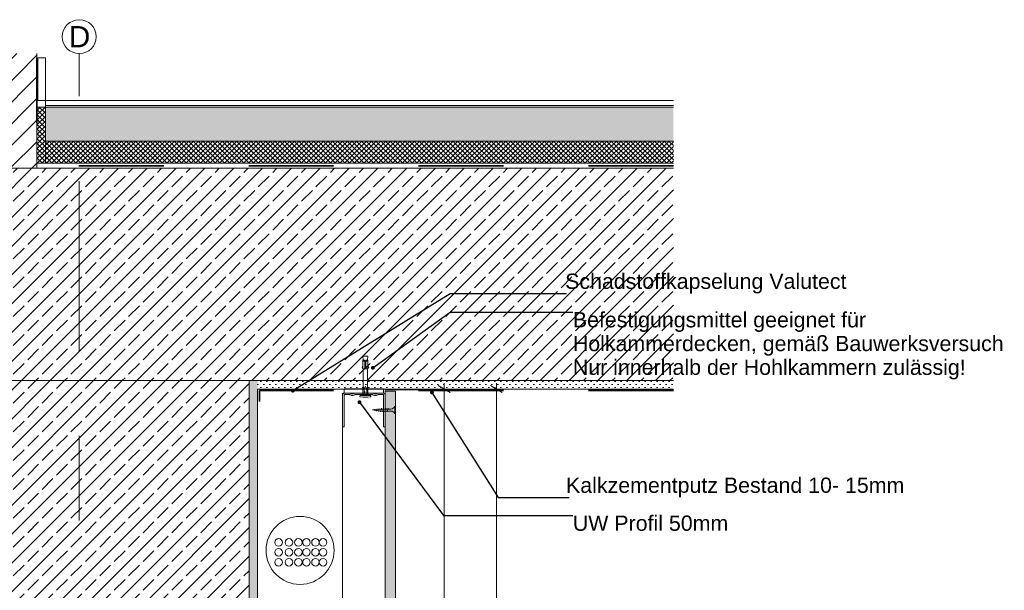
# Model space of a CAD drawing. Header units: metres. Extents: x -0.7 to 35.4, y 5.7 to 9.1.
# Tile 8 of 47: x 5 to 6.2, y 6.5 to 7.2. Entities that reach past the tile are written whole.
import ezdxf

# ---------------------------------------------------------------- set-up
doc = ezdxf.new("R2010")
doc.units = ezdxf.units.M
doc.header["$MEASUREMENT"] = 0
for name, pattern in [('Strichlinie doppelt', [0.109361, 0.052917, -0.021167, 0.014111, -0.021167]), ('Strichlinie eng', [0.023, 0.015, -0.008]), ('Wipeout_Contour', [1, 0, -1])]:
    doc.linetypes.add(name, pattern=pattern)
for name, color, linetype in [('152 - Bemaßung_ Beschriftung.Ausbau', 7, 'Continuous'), ('301 - Elemente.Linie', 7, 'Continuous'), ('451 - Universal.Achsen Raster', 7, 'Continuous'), ('603 - Struktur.Bodenplatte_ Decke Roh', 7, 'Continuous'), ('605 - Struktur.Wand Innen', 7, 'Continuous'), ('608 - Struktur.Träger', 7, 'Continuous'), ('650 - Abdeckung.Fußboden Aufbau', 7, 'Continuous'), ('653 - Abdeckung.TB Verkofferung', 7, 'Continuous'), ('Neubau_152 - Bemaßung_ Beschriftung.Ausbau', 7, 'Continuous'), ('Neubau_653 - Abdeckung.TB Verkofferung', 7, 'Continuous'), ('Neubau_660 - Unterkonstruktion.Trockenbau', 7, 'Continuous')]:
    doc.layers.add(name, color=color, linetype=linetype)
doc.styles.add('ERSTELLTER_STIL_1', font='txt')
doc.dimstyles.new('ERSTELLTER_STIL__2', dxfattribs={"dimtxt": 0.02, "dimasz": 0.01064, "dimexe": 0.18, "dimexo": 0.0625, "dimgap": 0, "dimtad": 1, "dimzin": 0, "dimdsep": 46, "dimtxsty": 'ERSTELLTER_STIL_1', "dimblk": 'ARROWHEAD_2', "dimblk1": 'ARROWHEAD_2', "dimblk2": 'ARROWHEAD_2', "dimcen": 0.09, "dimse1": 1, "dimse2": 1, "dimclrd": 7, "dimclre": 7, "dimclrt": 7, "dimazin": 0, "dimtfac": 1, "dimtdec": 4, "dimtmove": 0, "dimatfit": 3, "dimfxl": 1, "dimtolj": 1, "dimtzin": 0, "dimarcsym": 0})
doc.dimstyles.new('ERSTELLTER_STIL__3', dxfattribs={"dimtxt": 0.18, "dimasz": 0.00912, "dimexe": 0.18, "dimexo": 0.0625, "dimgap": 0, "dimtad": 0, "dimtih": 1, "dimtoh": 1, "dimdec": 4, "dimzin": 0, "dimdsep": 46, "dimcen": 0.09, "dimadec": 0, "dimazin": 0, "dimtfac": 1, "dimtdec": 4, "dimtmove": 0, "dimatfit": 3, "dimldrblk": 'ARROWHEAD_11', "dimfxl": 1, "dimtolj": 1, "dimtzin": 0, "dimarcsym": 0})
pattern_1 = [(45, (-3.213647, 0.4), (-0.0028284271, 0.0028284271), []), (135, (-3.213647, 0.4), (0.0028284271, 0.0028284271), [])]
pattern_2 = [(45, (-3.213647, 0.4), (-0.016970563, 0.016970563), []), (45, (-3.222132, 0.408485), (-0.016970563, 0.016970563), [0.018, -0.006])]
pattern_3 = [(45, (-3.213647, 0.4), (-0.003535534, 0.003535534), [0, -0.005])]

# ---------------------------------------------------------------- blocks, each defined once
blk = doc.blocks.new('*D36', base_point=(-3.2136, 0.4))
at = {"layer": '152 - Bemaßung_ Beschriftung.Ausbau', "color": 7, "linetype": 'Continuous', "lineweight": 5}
for p, q in [((5.523, 6.751), (5.509, 6.759)), ((5.516, 6.755), (5.516, 6.7618)), ((5.5265, 6.755), (5.5055, 6.755)), ((5.516, 6.105), (5.516, 6.755)), ((5.5265, 6.105), (5.5055, 6.105)), ((5.509, 6.109), (5.523, 6.101))]:
    blk.add_line(p, q, dxfattribs=at)
at = {"layer": '152 - Bemaßung_ Beschriftung.Ausbau', "color": 7, "lineweight": 5, "insert": (5.512, 6.4148), "char_height": 0.02, "attachment_point": 7, "rotation": 90, "style": 'ERSTELLTER_STIL_1'}
blk.add_mtext('\\A1;{\\pql;\\fArial|b0|i0|c0|p38;65}', dxfattribs=at)
blk = doc.blocks.new('ARROWHEAD_2')
at = {"color": 0, "linetype": 'Continuous', "lineweight": 0}
for p, q in [((0, 0), (-1, 0)), ((-0.38, -0.66), (0.38, 0.66))]:
    blk.add_line(p, q, dxfattribs=at)
blk = doc.blocks.new('*D37', base_point=(-3.2136, 0.4))
at = {"layer": '152 - Bemaßung_ Beschriftung.Ausbau', "color": 7, "linetype": 'Continuous', "lineweight": 5}
for p, q in [((5.5844, 6.751), (5.5704, 6.759)), ((5.5774, 6.755), (5.5774, 6.7618)), ((5.5879, 6.755), (5.5669, 6.755)), ((5.5774, 6.0455), (5.5774, 6.755)), ((5.5879, 6.0455), (5.5669, 6.0455)), ((5.5704, 6.0495), (5.5844, 6.0415)), ((5.5774, 6.0387), (5.5774, 6.0455))]:
    blk.add_line(p, q, dxfattribs=at)
at = {"layer": '152 - Bemaßung_ Beschriftung.Ausbau', "color": 7, "lineweight": 5, "insert": (5.5737, 6.3751), "char_height": 0.02, "attachment_point": 7, "rotation": 90, "style": 'ERSTELLTER_STIL_1'}
blk.add_mtext('\\A1;{\\pql;\\fArial|b0|i0|c0|p38;70\\fArial|b0|i0|c0|p38;\\A1{\\H.66x;\\S95^  ;}}', dxfattribs=at)
blk = doc.blocks.new('ARROWHEAD_11')
at = {"color": 0, "linetype": 'Continuous', "lineweight": 0}
blk.add_line((0, 0), (-1, 0), dxfattribs=at)
at = {"color": 0, "linetype": 'Continuous', "lineweight": 0, "const_width": 0.25, "flags": 128}
blk.add_lwpolyline([(-0.125, 0, 1), (0.125, 0, 1)], format="xyb", close=True, dxfattribs=at)

msp = doc.modelspace()

# ---------------------------------------------------------------- hatches: boundary and pattern name
at = {"layer": '603 - Struktur.Bodenplatte_ Decke Roh', "linetype": 'Continuous', "lineweight": 5}
h = msp.add_hatch(dxfattribs=at)
h.set_pattern_fill('Beton__Stahlbeton_0009', style=0, pattern_type=2)
h.set_pattern_definition(pattern_2)
h.paths.add_polyline_path([(4.8763, 6.765), (5.2963, 6.765), (5.7858, 6.765), (5.7858, 7.015), (4.5263, 7.015), (4.5263, 6.765)])
h = msp.add_hatch(dxfattribs=at)
h.set_pattern_fill('Gips_0009', style=0, pattern_type=2)
h.set_pattern_definition(pattern_3)
h.paths.add_polyline_path([(5.7858, 6.765), (5.2963, 6.765), (5.2963, 6.755), (5.7858, 6.755)])
at = {"layer": '608 - Struktur.Träger', "linetype": 'Continuous', "lineweight": 5}
h = msp.add_hatch(dxfattribs=at)
h.set_pattern_fill('Beton__Stahlbeton_0009', style=0, pattern_type=2)
h.set_pattern_definition(pattern_2)
h.paths.add_polyline_path([(5.2863, 6.765), (4.8863, 6.765), (4.8863, 6.115), (5.0264, 6.115), (5.2863, 6.115)])
h = msp.add_hatch(dxfattribs=at)
h.set_pattern_fill('Gips_0009', style=0, pattern_type=2)
h.set_pattern_definition(pattern_3)
h.paths.add_polyline_path([(5.2863, 6.765), (5.2863, 6.115), (5.2863, 6.105), (5.2963, 6.105), (5.2963, 6.765)])
at = {"layer": '650 - Abdeckung.Fußboden Aufbau', "linetype": 'Continuous', "lineweight": 5}
h = msp.add_hatch(dxfattribs=at)
h.set_pattern_fill('Dämmung__hart_2_0009', color=1, style=0, pattern_type=2)
h.set_pattern_definition(pattern_1)
h.paths.add_polyline_path([(5.0364, 7.021), (5.0464, 7.021), (5.0464, 7.087), (5.0364, 7.087)])
h = msp.add_hatch(dxfattribs=at)
h.set_pattern_fill('Beton__unbewehrt_0009', color=1, style=0, pattern_type=2)
h.set_pattern_definition([(45, (-3.213647, 0.4), (-0.007071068, 0.007071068), [0.0075, -0.0025]), (45, (-3.213647, 0.407071), (-0.007071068, 0.007071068), [0.0075, -0.0025])])
h.paths.add_polyline_path([(5.0464, 7.087), (5.0464, 7.047), (5.7858, 7.047), (5.7858, 7.087)])
h = msp.add_hatch(dxfattribs=at)
h.set_pattern_fill('Dämmung__hart_2_0009', color=1, style=0, pattern_type=2)
h.set_pattern_definition(pattern_1)
h.paths.add_polyline_path([(5.0464, 7.047), (5.0464, 7.021), (5.7858, 7.021), (5.7858, 7.047)])
at = {"layer": 'Neubau_653 - Abdeckung.TB Verkofferung', "linetype": 'Continuous', "lineweight": 5}
h = msp.add_hatch(dxfattribs=at)
h.set_pattern_fill('Gips_0009', style=0, pattern_type=2)
h.set_pattern_definition(pattern_3)
h.paths.add_polyline_path([(5.4588, 6.7526), (5.4588, 6.0455), (5.4463, 6.0455), (5.4463, 6.7526)])

# ---------------------------------------------------------------- linework, layer by layer
at = {"layer": '301 - Elemente.Linie', "color": 1, "linetype": 'Continuous', "lineweight": 5}
for p, q in [((5.4227, 6.7878), (5.4202, 6.7878)), ((5.4262, 6.7878), (5.4237, 6.7878)), ((5.4237, 6.7788), (5.4227, 6.7788)), ((5.4217, 6.7548), (5.4217, 6.7473)), ((5.4225, 6.752), (5.4225, 6.751)), ((5.4247, 6.7473), (5.4247, 6.7548)), ((5.4255, 6.752), (5.4255, 6.751))]:
    msp.add_line(p, q, dxfattribs=at)
for points in [[(5.4257, 6.7888), (5.4262, 6.7938), (5.4202, 6.7938), (5.4207, 6.7888)], [(5.4202, 6.7798), (5.4192, 6.78), (5.4202, 6.7828)], [(5.4262, 6.7798), (5.4272, 6.78), (5.4262, 6.7828)]]:
    msp.add_lwpolyline(points, dxfattribs=at)
for points in [[(5.4227, 6.7788), (5.4202, 6.7788), (5.4202, 6.7888), (5.4227, 6.7888)], [(5.4262, 6.7888), (5.4237, 6.7888), (5.4237, 6.7788), (5.4262, 6.7788)]]:
    msp.add_lwpolyline(points, close=True, dxfattribs=at)
at = {"layer": '301 - Elemente.Linie', "color": 1, "linetype": 'Continuous', "lineweight": 5, "flags": 128}
for points in [[(5.4202, 6.7473), (5.4202, 6.7548), (5.4207, 6.758), (5.4207, 6.7788)], [(5.4262, 6.7473), (5.4262, 6.7548), (5.4257, 6.758), (5.4257, 6.7788)]]:
    msp.add_lwpolyline(points, dxfattribs=at)
at = {"layer": '301 - Elemente.Linie', "color": 92, "linetype": 'Strichlinie eng', "lineweight": 35, "true_color": 0x00be00, "flags": 128}
msp.add_lwpolyline([(5.7858, 6.7531), (5.2985, 6.7531), (5.2985, 6.7031)], dxfattribs=at)
at = {"layer": '301 - Elemente.Linie', "color": 1, "linetype": 'Continuous', "lineweight": 5}
msp.add_lwpolyline([(5.4292, 6.7457), (5.4262, 6.7455, -0.038322), (5.4201, 6.7455), (5.4171, 6.7457, -0.39195), (5.4167, 6.7462), (5.4167, 6.7468, -0.414214), (5.4172, 6.7473), (5.4292, 6.7473, -0.414214), (5.4297, 6.7468), (5.4297, 6.7462, -0.39195)], format="xyb", close=True, dxfattribs=at)
at = {"layer": '301 - Elemente.Linie', "color": 1, "linetype": 'Continuous', "lineweight": 5, "flags": 128}
msp.add_lwpolyline([(5.4257, 6.758), (5.4247, 6.7548), (5.4234, 6.7578, 0.659396), (5.423, 6.7578), (5.4217, 6.7548), (5.4207, 6.758)], format="xyb", dxfattribs=at)
at = {"layer": '451 - Universal.Achsen Raster', "color": 160, "linetype": 'Strichlinie doppelt', "lineweight": 9, "true_color": 0x3232ff}
for q in [(5.0863, 7.15), (5.0863, 6)]:
    msp.add_line((5.0863, 6.9), q, dxfattribs=at)
at = {"layer": '451 - Universal.Achsen Raster', "color": 160, "linetype": 'Continuous', "lineweight": 9, "true_color": 0x3232ff}
msp.add_circle((5.0863, 7.17), 0.02, dxfattribs=at)
at = {"layer": '451 - Universal.Achsen Raster', "color": 160, "linetype": 'Strichlinie doppelt', "lineweight": 9, "true_color": 0x3232ff}
msp.add_point((5.0863, 6.9), dxfattribs=at)
msp.add_point((5.0863, 6.9), dxfattribs=at)
at = {"layer": '603 - Struktur.Bodenplatte_ Decke Roh', "color": 7, "linetype": 'Continuous', "lineweight": 5}
msp.add_line((5.7858, 6.755), (5.4358, 6.755), dxfattribs=at)
at = {"layer": '603 - Struktur.Bodenplatte_ Decke Roh', "color": 7, "linetype": 'Continuous', "lineweight": 13, "flags": 128}
msp.add_lwpolyline([(5.7858, 6.765), (5.2963, 6.765), (5.2863, 6.765), (4.8863, 6.765)], dxfattribs=at)
at = {"layer": '603 - Struktur.Bodenplatte_ Decke Roh', "color": 7, "linetype": 'Continuous', "lineweight": 5, "flags": 128}
msp.add_lwpolyline([(5.4358, 6.755), (5.4233, 6.755), (5.3963, 6.755), (5.2963, 6.755)], dxfattribs=at)
at = {"layer": '605 - Struktur.Wand Innen', "color": 1, "linetype": 'Continuous', "lineweight": 13, "flags": 128}
msp.add_lwpolyline([(5.0464, 7.095), (5.0464, 7.047)], dxfattribs=at)
at = {"layer": '608 - Struktur.Träger', "color": 7, "linetype": 'Continuous', "lineweight": 13}
msp.add_line((5.2863, 6.765), (5.2863, 6.115), dxfattribs=at)
at = {"layer": '608 - Struktur.Träger', "color": 7, "linetype": 'Continuous', "lineweight": 5}
msp.add_line((5.2963, 6.755), (5.2963, 6.105), dxfattribs=at)
at = {"layer": '650 - Abdeckung.Fußboden Aufbau', "color": 1, "linetype": 'Continuous', "lineweight": 13}
for p, q in [((5.7858, 7.095), (5.0464, 7.095)), ((5.7858, 7.089), (5.0464, 7.089)), ((5.7858, 7.087), (5.0464, 7.087)), ((5.7858, 7.047), (5.0464, 7.047))]:
    msp.add_line(p, q, dxfattribs=at)
at = {"layer": '650 - Abdeckung.Fußboden Aufbau', "color": 1, "linetype": 'Continuous', "lineweight": 9, "flags": 128}
msp.add_lwpolyline([(5.0364, 7.021), (5.0464, 7.021), (5.0464, 7.087), (5.0364, 7.087)], close=True, dxfattribs=at)
at = {"layer": '653 - Abdeckung.TB Verkofferung', "color": 1, "linetype": 'Continuous', "lineweight": 13}
msp.add_line((5.4462, 6.754), (5.4862, 6.754), dxfattribs=at)
at = {"layer": '653 - Abdeckung.TB Verkofferung', "color": 92, "linetype": 'Continuous', "lineweight": 13, "true_color": 0x00be00}
for centre in [(5.321, 6.5744), (5.3331, 6.5744), (5.3443, 6.5744), (5.3538, 6.5744), (5.3644, 6.5744), (5.3733, 6.5744), (5.321, 6.5627), (5.3331, 6.5627), (5.3443, 6.5627), (5.3538, 6.5627), (5.3644, 6.5627), (5.3733, 6.5627), (5.321, 6.5509), (5.3331, 6.5509), (5.3443, 6.5509), (5.3538, 6.5509), (5.3644, 6.5509), (5.3733, 6.5509)]:
    msp.add_circle(centre, 0.00445, dxfattribs=at)
at = {"layer": 'Neubau_152 - Bemaßung_ Beschriftung.Ausbau', "color": 1, "linetype": 'Continuous', "lineweight": 9}
msp.add_circle((5.3463, 6.5649), 0.04, dxfattribs=at)
at = {"layer": 'Neubau_653 - Abdeckung.TB Verkofferung', "color": 1, "linetype": 'Continuous', "lineweight": 5, "flags": 128}
msp.add_lwpolyline([(5.3963, 6.75), (5.3963, 6.085)], dxfattribs=at)
at = {"layer": 'Neubau_653 - Abdeckung.TB Verkofferung', "color": 1, "linetype": 'Continuous', "lineweight": 13, "flags": 128}
msp.add_lwpolyline([(5.4588, 6.7526), (5.4588, 6.0455), (5.4463, 6.0455), (5.4463, 6.7526)], close=True, dxfattribs=at)
at = {"layer": 'Neubau_660 - Unterkonstruktion.Trockenbau', "color": 1, "linetype": 'Continuous', "lineweight": 5}
for p, q in [((5.4342, 6.7293), (5.4344, 6.7311)), ((5.4364, 6.729), (5.437, 6.7316)), ((5.4387, 6.7286), (5.4395, 6.732)), ((5.441, 6.7283), (5.442, 6.7323)), ((5.4436, 6.7283), (5.4446, 6.7323)), ((5.4462, 6.7283), (5.4472, 6.7323)), ((5.4488, 6.7283), (5.4498, 6.7323)), ((5.4578, 6.726), (5.4578, 6.7345))]:
    msp.add_line(p, q, dxfattribs=at)
at = {"layer": 'Neubau_660 - Unterkonstruktion.Trockenbau', "color": 1, "linetype": 'Continuous', "lineweight": 5, "flags": 128}
for points in [[(5.4463, 6.7103), (5.4463, 6.7483, 0.414214), (5.4443, 6.7503), (5.4388, 6.7503, 0.156603), (5.4368, 6.7496, -0.156603), (5.4357, 6.7493), (5.4339, 6.7493, -0.156603), (5.4329, 6.7496, 0.156603), (5.4308, 6.7503), (5.4118, 6.7503, 0.156603), (5.4098, 6.7496, -0.156603), (5.4087, 6.7493), (5.4069, 6.7493, -0.156603), (5.4059, 6.7496, 0.156603), (5.4038, 6.7503), (5.3983, 6.7503, 0.414214), (5.3963, 6.7483), (5.3963, 6.7103), (5.3981, 6.7103), (5.3981, 6.7483, -0.414214), (5.3983, 6.7485), (5.4038, 6.7485, -0.156603), (5.4049, 6.7482, 0.156603), (5.4069, 6.7475), (5.4087, 6.7475, 0.156603), (5.4108, 6.7482, -0.156603), (5.4118, 6.7485), (5.4308, 6.7485, -0.156603), (5.4319, 6.7482, 0.156603), (5.4339, 6.7475), (5.4357, 6.7475, 0.156603), (5.4378, 6.7482, -0.156603), (5.4388, 6.7485), (5.4443, 6.7485, -0.414214), (5.4446, 6.7483), (5.4446, 6.7103)], [(5.4408, 6.7314), (5.4533, 6.7314, 0.304192), (5.4578, 6.7345), (5.4588, 6.7345), (5.4588, 6.726), (5.4578, 6.726, 0.304191), (5.4533, 6.7291), (5.4408, 6.7291), (5.4316, 6.7303)]]:
    msp.add_lwpolyline(points, format="xyb", close=True, dxfattribs=at)
msp.add_lwpolyline([(5.3983, 6.7503), (5.3983, 6.7553), (5.4443, 6.7553), (5.4443, 6.7503)], close=True, dxfattribs=at)

# ---------------------------------------------------------------- texts
at = {"layer": '152 - Bemaßung_ Beschriftung.Ausbau', "color": 7, "linetype": 'Continuous', "lineweight": 9, "char_height": 0.018, "style": 'ERSTELLTER_STIL_1'}
for s, insert, attachment_point in [('\\A1;{\\pqr;\\fArial|b0|i0|c0|p38;Schadstoffkapselung\\fArial|b0|i0|c0|p38; \\fArial|b0|i0|c0|p38;Valutect}', (5.9896, 6.8675), 9), ('\\A1;{\\pqr;\\fArial|b0|i0|c0|p38;Kalkzementputz Bestand\\fArial|b0|i0|c0|p38; 10- 15mm}', (6.0577, 6.6273), 9), ('\\A1;{\\pql;\\fArial|b0|i0|c0|p38;UW\\fArial|b0|i0|c0|p38; Profil \\fArial|b0|i0|c0|p38;50\\fArial|b0|i0|c0|p38;mm}', (5.6674, 6.606), 1)]:
    msp.add_mtext(s, dxfattribs=dict(at, insert=insert, attachment_point=attachment_point))
at = {"layer": '152 - Bemaßung_ Beschriftung.Ausbau', "color": 7, "linetype": 'Continuous', "lineweight": 9, "insert": (5.6674, 6.8456), "char_height": 0.018, "attachment_point": 1, "line_spacing_factor": 0.931953, "style": 'ERSTELLTER_STIL_1'}
msp.add_mtext('\\A1;{\\pql;\\fArial|b0|i0|c0|p38;Befestigungsmittel geeignet für\\P\\pql;\\fArial|b0|i0|c0|p38;Holkammerdecken, gemäß Bauwerksversuch\\P\\pql;\\fArial|b0|i0|c0|p38;Nur innerhalb der Hohlkammern zulässig!}', dxfattribs=at)
at = {"layer": '451 - Universal.Achsen Raster', "color": 160, "lineweight": 9, "true_color": 0x3232ff, "insert": (5.074, 7.1825), "char_height": 0.025, "attachment_point": 1, "style": 'ERSTELLTER_STIL_1'}
msp.add_mtext('\\A1;{\\pql;\\pt0;\\fArial|b0|i0|c0|p38;D}', dxfattribs=at)

# ---------------------------------------------------------------- dimensions: what is measured, and where the dimension line sits
at = {"layer": '152 - Bemaßung_ Beschriftung.Ausbau', "color": 7, "linetype": 'Continuous', "lineweight": 5}
for base, p1, picture, middle in [((5.516, 6.755), (5.2963, 6.105), '*D36', (5.502, 6.4301)), ((5.5774, 6.755), (5.4588, 6.0455), '*D37', (5.5634, 6.4249))]:
    dim = msp.add_linear_dim(base=base, p1=p1, p2=(5.2963, 6.755), angle=90, dimstyle='ERSTELLTER_STIL__2', dxfattribs=at)
    dim.commit()
    dim.dimension.update_dxf_attribs({"geometry": picture, "text_midpoint": middle, "dimtype": 160, "text_rotation": 90})

# ---------------------------------------------------------------- leaders
at = {"layer": '152 - Bemaßung_ Beschriftung.Ausbau', "color": 7, "linetype": 'Continuous', "lineweight": 9, "annotation_type": 0, "has_hookline": 1, "hookline_direction": 0}
for points, text_width in [([(5.3378, 6.7531), (5.5228, 6.8675), (5.66, 6.8675)], 0.3297), ([(5.432, 6.78), (5.5228, 6.8456), (5.6674, 6.8456)], 0.5031), ([(5.5015, 6.751), (5.5796, 6.6273), (5.6632, 6.6273)], 0.3945), ([(5.4162, 6.7395), (5.5152, 6.606), (5.6674, 6.606)], 0.1793)]:
    msp.add_leader(points, dimstyle='ERSTELLTER_STIL__3', dxfattribs=dict(at, text_width=text_width))

# ---------------------------------------------------------------- next in the draw order: wipeouts: each hides what was drawn before it
at = {"color": 254, "linetype": 'Wipeout_Contour', "lineweight": 0, "ltscale": 34.627033}
msp.add_wipeout([(4.8814, 7.15), (4.8814, 7.015), (5.0364, 7.015), (5.0364, 7.15)], dxfattribs=at).dxf.layer = '605 - Struktur.Wand Innen'

# ---------------------------------------------------------------- next in the draw order: hatches: boundary and pattern name
at = {"layer": '605 - Struktur.Wand Innen', "linetype": 'Continuous', "lineweight": 5}
h = msp.add_hatch(dxfattribs=at)
h.set_pattern_fill('MW_Ziegel_0009', style=0, pattern_type=2)
h.set_pattern_definition([(45, (-3.213647, 0.4), (-0.012727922, 0.012727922), [])])
h.paths.add_polyline_path([(4.8814, 7.15), (4.8814, 7.015), (5.0364, 7.015), (5.0364, 7.15)])

# ---------------------------------------------------------------- next in the draw order: linework, layer by layer
at = {"layer": '301 - Elemente.Linie', "color": 92, "linetype": 'Strichlinie eng', "lineweight": 35, "true_color": 0x00be00, "flags": 128}
msp.add_lwpolyline([(5.7858, 7.018), (5.0364, 7.018), (5.0364, 7.145)], dxfattribs=at)
at = {"layer": '301 - Elemente.Linie', "color": 1, "linetype": 'Continuous', "lineweight": 13, "flags": 128}
msp.add_lwpolyline([(5.0375, 7.095), (5.0464, 7.095), (5.0464, 7.145), (5.0375, 7.145)], close=True, dxfattribs=at)
at = {"layer": '603 - Struktur.Bodenplatte_ Decke Roh', "color": 1, "linetype": 'Continuous', "lineweight": 13}
for p, q in [((5.0364, 7.021), (5.7858, 7.021)), ((5.0364, 7.015), (5.7858, 7.015))]:
    msp.add_line(p, q, dxfattribs=at)
at = {"layer": '603 - Struktur.Bodenplatte_ Decke Roh', "color": 7, "linetype": 'Continuous', "lineweight": 13}
msp.add_line((5.7858, 7.015), (5.0364, 7.015), dxfattribs=at)
at = {"layer": '605 - Struktur.Wand Innen', "color": 7, "linetype": 'Continuous', "lineweight": 18}
for p, q in [((5.0364, 7.15), (5.0364, 7.015)), ((5.0364, 7.015), (4.8814, 7.015))]:
    msp.add_line(p, q, dxfattribs=at)

doc.saveas('drawing.dxf')
